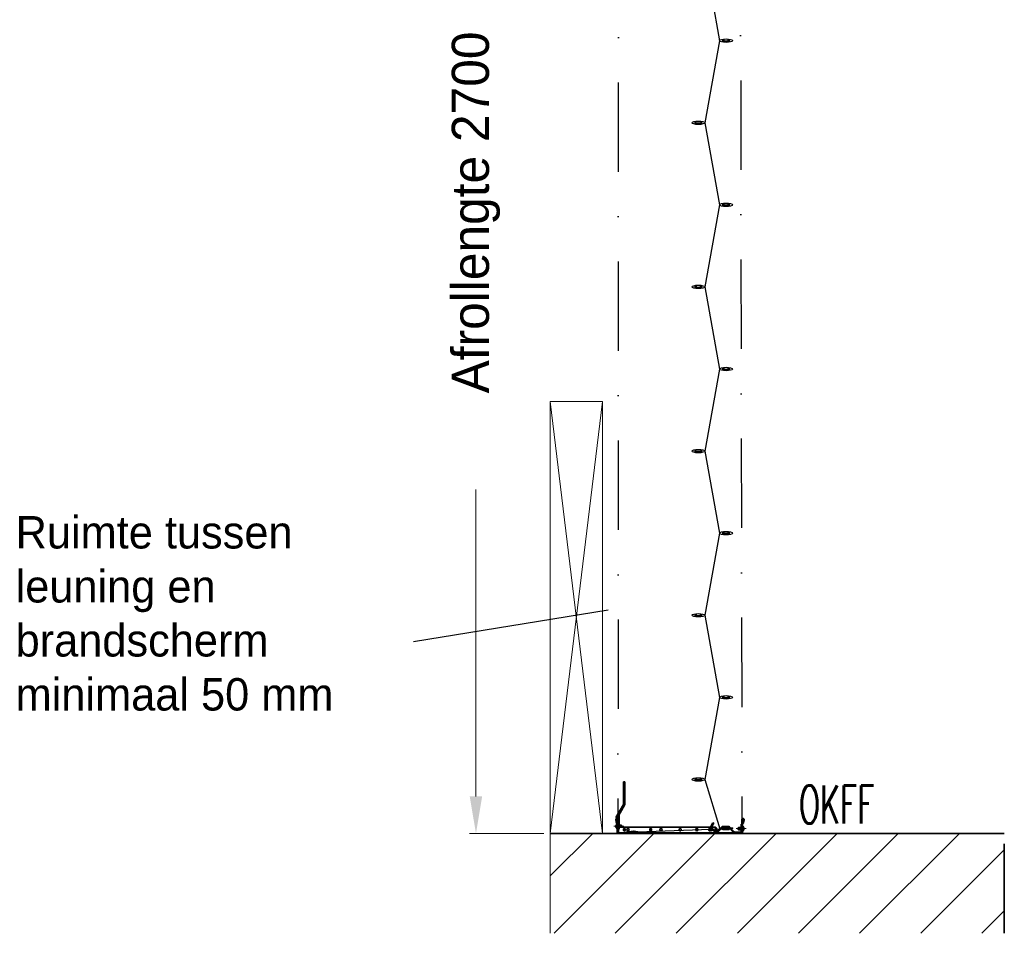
# Model space of a CAD drawing. Extents: x 50445 to 145605, y -10968 to 41989.
# Tile 20 of 256: x 60018 to 62297, y 4299 to 6414. Entities that reach past the tile are written whole.
import ezdxf

# ---------------------------------------------------------------- set-up
doc = ezdxf.new("R2010")
doc.units = 0
doc.header["$LTSCALE"] = 414.30304
doc.header["$MEASUREMENT"] = 0
doc.linetypes.add('DASHDOT', pattern=[1, 0.5, -0.25, 0, -0.25])
doc.linetypes.add('DASHED', pattern=[0.75, 0.5, -0.25])
doc.layers.get('0').update_dxf_attribs({"linetype": 'CONTINUOUS'})
doc.layers.get('Defpoints').update_dxf_attribs({"linetype": 'CONTINUOUS'})
for name, color, linetype, lineweight in [('BESCHRIFTUNG 025', 7, 'CONTINUOUS', 25), ('BLECH', 5, 'CONTINUOUS', 35), ('GEWEBE', 171, 'CONTINUOUS', 25), ('GEWINDELINIEN', 94, 'CONTINUOUS', 18), ('HILFSLINIEN', 3, 'CONTINUOUS', 13), ('LIJN18', 30, 'CONTINUOUS', 18), ('MITTELLINIEN', 7, 'DASHDOT', 18), ('PROMAT', 7, 'CONTINUOUS', 35), ('SCHRAFFUR WÄNDE', 34, 'CONTINUOUS', 18), ('STAHLBAU', 7, 'CONTINUOUS', 35), ('Standard', 7, 'CONTINUOUS', 25), ('UNSICHTBARE', 7, 'DASHED', 18)]:
    doc.layers.add(name, color=color, linetype=linetype, lineweight=lineweight)
doc.styles.add('Isonorm', font='txt.shx')
doc.dimstyles.get("Standard").update_dxf_attribs({"dimtxt": 0.18, "dimasz": 0.18, "dimexe": 0.18, "dimexo": 0.0625, "dimgap": 0.09, "dimtad": 0, "dimtih": 1, "dimtoh": 1, "dimdec": 4, "dimzin": 0, "dimdsep": 46, "dimtxsty": 'Standard', "dimcen": 0.09, "dimadec": 0, "dimazin": 0, "dimtfac": 1, "dimtdec": 4, "dimtofl": 0, "dimtmove": 0, "dimatfit": 3, "dimfxl": 1, "dimtolj": 1, "dimtzin": 0, "dimarcsym": 0})

# ---------------------------------------------------------------- blocks, each defined once
blk = doc.blocks.new('*D551')
at = {"layer": 'Defpoints', "color": 0, "linetype": 'Continuous', "lineweight": 0, "transparency": 16777216}
for p in [(61390.8, 7405.4), (61073.7, 4530), (61245.8, 4530)]:
    blk.add_point(p, dxfattribs=at)
at = {"layer": 'LIJN18', "color": 0, "linetype": 'Continuous', "lineweight": 0, "transparency": 16777216}
for p, q in [((61375.8, 7405.4), (61058.7, 7405.4)), ((61073.7, 7319.4), (61073.7, 6609)), ((61073.7, 4616), (61073.7, 5326.3)), ((61230.8, 4530), (61058.7, 4530))]:
    blk.add_line(p, q, dxfattribs=at)
for points in [[(61059.3, 7319.4), (61088, 7319.4), (61073.7, 7405.4)], [(61059.3, 4616), (61088, 4616), (61073.7, 4530)]]:
    blk.add_solid(points, dxfattribs=at)
at = {"layer": 'LIJN18', "color": 0, "linetype": 'Continuous', "lineweight": 0, "transparency": 16777216, "insert": (61073.7, 5967.7), "char_height": 86, "attachment_point": 5, "rotation": 90}
blk.add_mtext('\\A1;Afrollengte 2700', dxfattribs=at)

msp = doc.modelspace()

# ---------------------------------------------------------------- hatches: boundary and pattern name
at = {"layer": 'SCHRAFFUR WÄNDE'}
h = msp.add_hatch(dxfattribs=at)
h.set_pattern_fill('ANSI31', color=256, scale=32, style=0)
h.set_pattern_definition([(45, (43230.41, -4815.39), (-70.7107, 70.7107), [])])
h.paths.add_polyline_path([(61245.8, 4530), (61245.8, 4299.1), (62296.5, 4299.1), (62296.5, 4530)])

# ---------------------------------------------------------------- linework, layer by layer
at = {"linetype": 'Continuous', "lineweight": 0}
for p, q in [((61366.8, 5530), (61245.8, 5530)), ((61245.8, 5530), (61245.8, 4299.1)), ((61245.8, 5530), (61366.8, 4530)), ((61366.8, 5530), (61245.8, 4530)), ((61366.8, 4530), (61366.8, 5530)), ((61386.8, 4530), (61366.8, 4530))]:
    msp.add_line(p, q, dxfattribs=at)
at = {"layer": 'BLECH'}
for p, q in [((61418.2, 4650), (61415.2, 4650)), ((61415.2, 4650), (61415.2, 4597.5)), ((61418.2, 4650), (61418.2, 4597.5)), ((61397.7, 4567), (61415, 4597)), ((61400.3, 4565.5), (61417.6, 4595.5)), ((61397.4, 4561.9), (61399.1, 4553.6)), ((61400.3, 4565.5), (61397.7, 4567)), ((61398.8, 4562.3), (61400.6, 4553.9)), ((61400.8, 4562.5), (61400.8, 4532.5)), ((61402.3, 4573.9), (61402.3, 4540)), ((61402.3, 4562.5), (61402.3, 4532.5)), ((61405.3, 4540), (61405.3, 4573.9)), ((61689.3, 4532.5), (61689.3, 4562.5)), ((61690.8, 4532.5), (61690.8, 4562.5)), ((61692.8, 4562.3), (61691, 4553.9)), ((61694.3, 4561.9), (61692.5, 4553.6)), ((61399.1, 4553.6), (61400.6, 4553.9)), ((61402.3, 4540), (61405.3, 4540)), ((61403.8, 4545), (61403.8, 4530)), ((61626.1, 4545), (61405.6, 4545)), ((61622.2, 4554.8), (61617.5, 4546.5)), ((61618.1, 4541.6), (61627.1, 4532.6)), ((61624, 4553.8), (61619.2, 4545.5)), ((61619.5, 4543.1), (61628.5, 4534)), ((61622.2, 4554.8), (61624, 4553.8)), ((61631.1, 4531.5), (61631.1, 4540)), ((61642.6, 4545.3), (61631.3, 4534)), ((61644, 4543.9), (61632.8, 4532.6)), ((61644.5, 4545.8), (61660.5, 4545.8)), ((61644.5, 4545.8), (61644.5, 4543.8)), ((61644.5, 4545.8), (61660.5, 4545.8)), ((61644.5, 4545.8), (61644.5, 4543.8)), ((61644.5, 4543.8), (61660.5, 4543.8)), ((61644.5, 4543.8), (61660.5, 4543.8)), ((61645.4, 4546.5), (61657.4, 4546.5)), ((61645.4, 4544.5), (61657.4, 4544.5)), ((61658.8, 4543.9), (61670, 4532.6)), ((61660.2, 4545.3), (61671.4, 4534)), ((61660.5, 4545.8), (61660.5, 4543.8)), ((61660.5, 4545.8), (61660.5, 4543.8)), ((61687.3, 4535.5), (61687.3, 4551.5)), ((61687.3, 4551.5), (61689.3, 4551.5)), ((61689.3, 4535.5), (61689.3, 4551.5)), ((61692.5, 4553.6), (61691, 4553.9)), ((61403.3, 4531.5), (61688.3, 4531.5)), ((61403.3, 4530), (61688.3, 4530)), ((61672.8, 4533.5), (61685.3, 4533.5)), ((61672.8, 4531.5), (61685.3, 4531.5))]:
    msp.add_line(p, q, dxfattribs=at)
at = {"layer": 'BLECH', "linetype": 'DASHED'}
for p, q in [((61403.8, 4545), (61623.8, 4545)), ((61628.8, 4540), (61628.8, 4530))]:
    msp.add_line(p, q, dxfattribs=at)
at = {"layer": 'BLECH'}
for centre in [(61425.6, 4539), (61501.9, 4539), (61584.8, 4539), (61618.1, 4539)]:
    msp.add_circle(centre, 2.6, dxfattribs=at)
for centre, radius, start, end in [((61414.2, 4597.5), 1, 330, 0), ((61414.2, 4597.5), 4, 330, 0), ((61399.8, 4562.5), 2.5, 90, 192), ((61399.8, 4562.5), 1, 90, 192), ((61399.8, 4562.5), 2.5, 0, 90), ((61399.8, 4562.5), 1, 0, 90), ((61406.3, 4573.9), 4, 150, 180), ((61406.3, 4573.9), 1, 150, 180), ((61691.8, 4562.5), 2.5, 90, 180), ((61691.8, 4562.5), 1, 90, 180), ((61691.8, 4562.5), 2.5, 348, 90), ((61691.8, 4562.5), 1, 348, 90), ((61620.9, 4544.5), 4, 150, 225), ((61620.9, 4544.5), 2, 150, 225), ((61626.1, 4540), 5, 0, 90), ((61645.4, 4542.5), 4, 90, 135), ((61645.4, 4542.5), 2, 90, 135), ((61657.4, 4542.5), 4, 45, 90), ((61657.4, 4542.5), 2, 45, 90), ((61685.3, 4535.5), 2, 270, 0), ((61685.3, 4535.5), 4, 270, 0), ((61403.3, 4532.5), 2.5, 180, 270), ((61403.3, 4532.5), 1, 180, 270), ((61629.9, 4535.5), 4, 225, 315), ((61629.9, 4535.5), 2, 225, 315), ((61672.8, 4535.5), 4, 225, 270), ((61672.8, 4535.5), 2, 225, 270), ((61688.3, 4532.5), 2.5, 270, 0), ((61688.3, 4532.5), 1, 270, 0)]:
    msp.add_arc(centre, radius, start, end, dxfattribs=at)
at = {"layer": 'BLECH', "linetype": 'DASHED'}
msp.add_arc((61623.8, 4540), 5, 0, 90, dxfattribs=at)
for centre in [(61416.9, 4539), (61478.2, 4539), (61546.3, 4539), (61614.6, 4539)]:
    msp.add_ellipse(centre, major_axis=(0, -3), ratio=0.707107, dxfattribs=at)
at = {"layer": 'GEWEBE'}
for p, q in [((61603.5, 6555.3), (61637.5, 6365.3)), ((61637.5, 6365.3), (61603.5, 6175.3)), ((61603.5, 6175.3), (61637.5, 5985.3)), ((61637.5, 5985.3), (61603.5, 5795.3)), ((61603.5, 5795.3), (61637.5, 5605.3)), ((61637.5, 5605.3), (61603.5, 5415.3)), ((61603.5, 5415.3), (61637.5, 5225.3)), ((61637.5, 5225.3), (61603.5, 5035.3)), ((61603.5, 5035.3), (61637.5, 4845.3)), ((61637.5, 4845.3), (61603.5, 4655.3)), ((61603.5, 4655.3), (61638, 4540.8)), ((61448.1, 4534.1), (61638, 4540.8))]:
    msp.add_line(p, q, dxfattribs=at)
for centre, major_axis, ratio in [((61652.5, 6365.3), (15, 0), 0.266667), ((61588.5, 6175.3), (15, 0), 0.266667), ((61652.5, 5985.3), (15, 0), 0.266667), ((61588.5, 5795.3), (15, 0), 0.266667), ((61652.5, 5605.3), (15, 0), 0.266667), ((61588.5, 5415.3), (15, 0), 0.266667), ((61652.5, 5225.3), (15, 0), 0.266667), ((61588.5, 5035.3), (15, 0), 0.266667), ((61652.5, 4845.3), (15, 0), 0.266667), ((61588.5, 4655.3), (15, 0), 0.266667), ((61433.1, 4533.4), (15, 0.7), 0.133556), ((61653, 4541.5), (15, 0.7), 0.133556)]:
    msp.add_ellipse(centre, major_axis=major_axis, ratio=ratio, dxfattribs=at)
at = {"layer": 'GEWINDELINIEN'}
for p, q in [((61400.8, 4549.1), (61410.8, 4549.1)), ((61400.8, 4544.8), (61410.8, 4544.8)), ((61690.8, 4543.6), (61680.8, 4543.6)), ((61690.8, 4539.3), (61680.8, 4539.3))]:
    msp.add_line(p, q, dxfattribs=at)
at = {"layer": 'HILFSLINIEN'}
for p, q in [((61416.2, 4650), (61416.2, 4597.5)), ((61398.6, 4566.5), (61415.9, 4596.5)), ((61415.9, 4596.5), (61404.6, 4574.9)), ((61404.3, 4540), (61404.3, 4573.9)), ((61406.8, 4547), (61400.6, 4547)), ((61619.4, 4544.3), (61617, 4543.9)), ((61617.5, 4546.5), (61618.1, 4541.6)), ((61623.4, 4554.1), (61618.6, 4545.8)), ((61619, 4542.6), (61628.1, 4533.6)), ((61619.2, 4545.5), (61619.5, 4543.1)), ((61631.8, 4533.6), (61643.5, 4544.3)), ((61645.4, 4546.5), (61642.6, 4545.3)), ((61643.9, 4546.2), (61644.7, 4544.2)), ((61645.4, 4544.5), (61644, 4543.9)), ((61645.4, 4545.1), (61657.4, 4545.1)), ((61657.4, 4546.5), (61660.2, 4545.3)), ((61657.4, 4544.5), (61658.8, 4543.9)), ((61658.9, 4546.2), (61658.1, 4544.2)), ((61659.2, 4544.3), (61671.1, 4533.4)), ((61682.8, 4541.5), (61695.2, 4541.5)), ((61685.3, 4533.5), (61687.3, 4535.5)), ((61689.3, 4535.5), (61685.3, 4531.5)), ((61688, 4535.5), (61688, 4551.5)), ((61627.1, 4532.6), (61632.8, 4532.6)), ((61628.5, 4534), (61631.3, 4534)), ((61629.9, 4534), (61629.9, 4531.5)), ((61670, 4532.6), (61672.8, 4531.5)), ((61671.3, 4531.8), (61672.1, 4533.8)), ((61671.4, 4534), (61672.8, 4533.5)), ((61672.8, 4532.8), (61685.3, 4532.8)), ((61688.1, 4532.6), (61686.3, 4534.5))]:
    msp.add_line(p, q, dxfattribs=at)
for centre, radius, start, end in [((61414.2, 4597.5), 2, 330, 0), ((61406.3, 4573.9), 2, 150, 180), ((61620.9, 4544.5), 2.67, 150.3844, 225), ((61645.4, 4542.5), 2.67, 90, 135), ((61657.4, 4542.5), 2.67, 45, 90), ((61685.3, 4535.5), 2.67, 270, 0), ((61629.9, 4535.5), 2.67, 225, 315.3167), ((61672.8, 4535.5), 2.67, 229.8116, 270)]:
    msp.add_arc(centre, radius, start, end, dxfattribs=at)
at = {"layer": 'LIJN18', "linetype": 'ByBlock', "lineweight": -2}
msp.add_lwpolyline([(61379.6, 5047.1), (60929.5, 4973.7)], dxfattribs=at)
at = {"layer": 'MITTELLINIEN'}
for p, q in [((61392.8, 4547), (61415.8, 4547)), ((61698.8, 4541.5), (61675.8, 4541.5))]:
    msp.add_line(p, q, dxfattribs=at)
at = {"layer": 'PROMAT'}
msp.add_line((62296.5, 4530), (61245.8, 4530), dxfattribs=at)
at = {"layer": 'PROMAT', "linetype": 'DASHDOT'}
msp.add_line((62296.5, 4299.1), (62296.5, 4530), dxfattribs=at)
at = {"layer": 'STAHLBAU'}
for p, q in [((61645, 6365.5), (61645, 6366.5)), ((61645.1, 6365.3), (61645, 6365.5)), ((61645.1, 6365.3), (61645, 6365.2)), ((61645, 6364.2), (61645, 6365.2)), ((61645.5, 6367), (61647.2, 6367)), ((61645.5, 6363.7), (61659.5, 6363.7)), ((61645.7, 6364.3), (61645.7, 6366.3)), ((61645.7, 6366.3), (61647.2, 6366.3)), ((61645.7, 6364.3), (61659.2, 6364.3)), ((61647.2, 6366.3), (61647.2, 6367)), ((61659.5, 6367), (61657.7, 6367)), ((61657.7, 6366.3), (61657.7, 6367)), ((61659.2, 6366.3), (61657.7, 6366.3)), ((61659.2, 6364.3), (61659.2, 6366.3)), ((61659.8, 6365.3), (61660, 6365.5)), ((61659.8, 6365.3), (61660, 6365.2)), ((61660, 6365.5), (61660, 6366.5)), ((61660, 6364.2), (61660, 6365.2)), ((61581, 6175.5), (61581, 6176.5)), ((61581.5, 6177), (61583.2, 6177)), ((61581.7, 6174.3), (61581.7, 6176.3)), ((61581.7, 6176.3), (61583.2, 6176.3)), ((61583.2, 6176.3), (61583.2, 6177)), ((61595.5, 6177), (61593.7, 6177)), ((61593.7, 6176.3), (61593.7, 6177)), ((61595.2, 6176.3), (61593.7, 6176.3)), ((61595.2, 6174.3), (61595.2, 6176.3)), ((61596, 6175.5), (61596, 6176.5)), ((61581.1, 6175.3), (61581, 6175.5)), ((61581.1, 6175.3), (61581, 6175.2)), ((61581, 6174.2), (61581, 6175.2)), ((61581.5, 6173.7), (61595.5, 6173.7)), ((61581.7, 6174.3), (61595.2, 6174.3)), ((61595.8, 6175.3), (61596, 6175.5)), ((61595.8, 6175.3), (61596, 6175.2)), ((61596, 6174.2), (61596, 6175.2)), ((61645, 5985.5), (61645, 5986.5)), ((61645.1, 5985.3), (61645, 5985.5)), ((61645.1, 5985.3), (61645, 5985.2)), ((61645, 5984.2), (61645, 5985.2)), ((61645.5, 5987), (61647.2, 5987)), ((61645.5, 5983.7), (61659.5, 5983.7)), ((61645.7, 5984.3), (61645.7, 5986.3)), ((61645.7, 5986.3), (61647.2, 5986.3)), ((61645.7, 5984.3), (61659.2, 5984.3)), ((61647.2, 5986.3), (61647.2, 5987)), ((61659.5, 5987), (61657.7, 5987)), ((61657.7, 5986.3), (61657.7, 5987)), ((61659.2, 5986.3), (61657.7, 5986.3)), ((61659.2, 5984.3), (61659.2, 5986.3)), ((61659.8, 5985.3), (61660, 5985.5)), ((61659.8, 5985.3), (61660, 5985.2)), ((61660, 5985.5), (61660, 5986.5)), ((61660, 5984.2), (61660, 5985.2)), ((61581, 5795.5), (61581, 5796.5)), ((61581.1, 5795.3), (61581, 5795.5)), ((61581.1, 5795.3), (61581, 5795.2)), ((61581, 5794.2), (61581, 5795.2)), ((61581.5, 5797), (61583.2, 5797)), ((61581.5, 5793.7), (61595.5, 5793.7)), ((61581.7, 5794.3), (61581.7, 5796.3)), ((61581.7, 5796.3), (61583.2, 5796.3)), ((61581.7, 5794.3), (61595.2, 5794.3)), ((61583.2, 5796.3), (61583.2, 5797)), ((61595.5, 5797), (61593.7, 5797)), ((61593.7, 5796.3), (61593.7, 5797)), ((61595.2, 5796.3), (61593.7, 5796.3)), ((61595.2, 5794.3), (61595.2, 5796.3)), ((61595.8, 5795.3), (61596, 5795.5)), ((61595.8, 5795.3), (61596, 5795.2)), ((61596, 5795.5), (61596, 5796.5)), ((61596, 5794.2), (61596, 5795.2)), ((61645, 5605.5), (61645, 5606.5)), ((61645.5, 5607), (61647.2, 5607)), ((61645.7, 5604.3), (61645.7, 5606.3)), ((61645.7, 5606.3), (61647.2, 5606.3)), ((61647.2, 5606.3), (61647.2, 5607)), ((61659.5, 5607), (61657.7, 5607)), ((61657.7, 5606.3), (61657.7, 5607)), ((61659.2, 5606.3), (61657.7, 5606.3)), ((61659.2, 5604.3), (61659.2, 5606.3)), ((61660, 5605.5), (61660, 5606.5)), ((61645.1, 5605.3), (61645, 5605.5)), ((61645.1, 5605.3), (61645, 5605.2)), ((61645, 5604.2), (61645, 5605.2)), ((61645.5, 5603.7), (61659.5, 5603.7)), ((61645.7, 5604.3), (61659.2, 5604.3)), ((61659.8, 5605.3), (61660, 5605.5)), ((61659.8, 5605.3), (61660, 5605.2)), ((61660, 5604.2), (61660, 5605.2)), ((61581, 5415.5), (61581, 5416.5)), ((61581.1, 5415.3), (61581, 5415.5)), ((61581.1, 5415.3), (61581, 5415.2)), ((61581, 5414.2), (61581, 5415.2)), ((61581.5, 5417), (61583.2, 5417)), ((61581.5, 5413.7), (61595.5, 5413.7)), ((61581.7, 5414.3), (61581.7, 5416.3)), ((61581.7, 5416.3), (61583.2, 5416.3)), ((61581.7, 5414.3), (61595.2, 5414.3)), ((61583.2, 5416.3), (61583.2, 5417)), ((61595.5, 5417), (61593.7, 5417)), ((61593.7, 5416.3), (61593.7, 5417)), ((61595.2, 5416.3), (61593.7, 5416.3)), ((61595.2, 5414.3), (61595.2, 5416.3)), ((61595.8, 5415.3), (61596, 5415.5)), ((61595.8, 5415.3), (61596, 5415.2)), ((61596, 5415.5), (61596, 5416.5)), ((61596, 5414.2), (61596, 5415.2)), ((61645, 5225.5), (61645, 5226.5)), ((61645.1, 5225.3), (61645, 5225.5)), ((61645.1, 5225.3), (61645, 5225.2)), ((61645, 5224.2), (61645, 5225.2)), ((61645.5, 5227), (61647.2, 5227)), ((61645.5, 5223.7), (61659.5, 5223.7)), ((61645.7, 5224.3), (61645.7, 5226.3)), ((61645.7, 5226.3), (61647.2, 5226.3)), ((61645.7, 5224.3), (61659.2, 5224.3)), ((61647.2, 5226.3), (61647.2, 5227)), ((61659.5, 5227), (61657.7, 5227)), ((61657.7, 5226.3), (61657.7, 5227)), ((61659.2, 5226.3), (61657.7, 5226.3)), ((61659.2, 5224.3), (61659.2, 5226.3)), ((61659.8, 5225.3), (61660, 5225.5)), ((61659.8, 5225.3), (61660, 5225.2)), ((61660, 5225.5), (61660, 5226.5)), ((61660, 5224.2), (61660, 5225.2)), ((61581, 5035.5), (61581, 5036.5)), ((61581.5, 5037), (61583.2, 5037)), ((61583.2, 5036.3), (61583.2, 5037)), ((61595.5, 5037), (61593.7, 5037)), ((61593.7, 5036.3), (61593.7, 5037)), ((61596, 5035.5), (61596, 5036.5)), ((61581.1, 5035.3), (61581, 5035.5)), ((61581.1, 5035.3), (61581, 5035.2)), ((61581, 5034.2), (61581, 5035.2)), ((61581.5, 5033.7), (61595.5, 5033.7)), ((61581.7, 5034.3), (61581.7, 5036.3)), ((61581.7, 5036.3), (61583.2, 5036.3)), ((61581.7, 5034.3), (61595.2, 5034.3)), ((61595.2, 5036.3), (61593.7, 5036.3)), ((61595.2, 5034.3), (61595.2, 5036.3)), ((61595.8, 5035.3), (61596, 5035.5)), ((61595.8, 5035.3), (61596, 5035.2)), ((61596, 5034.2), (61596, 5035.2)), ((61645, 4845.5), (61645, 4846.5)), ((61645.1, 4845.3), (61645, 4845.5)), ((61645.1, 4845.3), (61645, 4845.2)), ((61645, 4844.2), (61645, 4845.2)), ((61645.5, 4847), (61647.2, 4847)), ((61645.5, 4843.7), (61659.5, 4843.7)), ((61645.7, 4844.3), (61645.7, 4846.3)), ((61645.7, 4846.3), (61647.2, 4846.3)), ((61645.7, 4844.3), (61659.2, 4844.3)), ((61647.2, 4846.3), (61647.2, 4847)), ((61659.5, 4847), (61657.7, 4847)), ((61657.7, 4846.3), (61657.7, 4847)), ((61659.2, 4846.3), (61657.7, 4846.3)), ((61659.2, 4844.3), (61659.2, 4846.3)), ((61659.8, 4845.3), (61660, 4845.5)), ((61659.8, 4845.3), (61660, 4845.2)), ((61660, 4845.5), (61660, 4846.5)), ((61660, 4844.2), (61660, 4845.2)), ((61581, 4655.5), (61581, 4656.5)), ((61581.1, 4655.3), (61581, 4655.5)), ((61581.1, 4655.3), (61581, 4655.2)), ((61581, 4654.2), (61581, 4655.2)), ((61581.5, 4657), (61583.2, 4657)), ((61581.5, 4653.7), (61595.5, 4653.7)), ((61581.7, 4654.3), (61581.7, 4656.3)), ((61581.7, 4656.3), (61583.2, 4656.3)), ((61581.7, 4654.3), (61595.2, 4654.3)), ((61583.2, 4656.3), (61583.2, 4657)), ((61595.5, 4657), (61593.7, 4657)), ((61593.7, 4656.3), (61593.7, 4657)), ((61595.2, 4656.3), (61593.7, 4656.3)), ((61595.2, 4654.3), (61595.2, 4656.3)), ((61595.8, 4655.3), (61596, 4655.5)), ((61595.8, 4655.3), (61596, 4655.2)), ((61596, 4655.5), (61596, 4656.5)), ((61596, 4654.2), (61596, 4655.2)), ((61397.8, 4549), (61397.8, 4545)), ((61399.8, 4553), (61399.8, 4541)), ((61399.8, 4553), (61400.8, 4553)), ((61400.8, 4541), (61399.8, 4541)), ((61400.8, 4553), (61400.8, 4541)), ((61400.8, 4549.5), (61410.5, 4549.5)), ((61400.8, 4544.5), (61410.5, 4544.5)), ((61410.5, 4549.5), (61410.5, 4544.5)), ((61410.5, 4549.5), (61410.8, 4549.1)), ((61410.5, 4544.5), (61410.8, 4544.8)), ((61410.8, 4549.1), (61410.8, 4544.8)), ((61439.8, 4535.4), (61438, 4535.3)), ((61438.1, 4534.7), (61438, 4535.3)), ((61645, 4541.3), (61645, 4542.3)), ((61645, 4541.3), (61645, 4542.3)), ((61645.1, 4541.1), (61645, 4541.3)), ((61645.1, 4541.1), (61645, 4541.3)), ((61645.1, 4541.1), (61645, 4541)), ((61645.1, 4541.1), (61645, 4541)), ((61645, 4540), (61645, 4541)), ((61645, 4540), (61645, 4541)), ((61645.5, 4542.8), (61647.2, 4542.8)), ((61645.5, 4542.8), (61647.2, 4542.8)), ((61645.5, 4539.5), (61659.5, 4539.5)), ((61645.5, 4539.5), (61659.5, 4539.5)), ((61645.7, 4540.1), (61645.7, 4542.1)), ((61645.7, 4542.1), (61647.2, 4542.1)), ((61645.7, 4540.1), (61645.7, 4542.1)), ((61645.7, 4542.1), (61647.2, 4542.1)), ((61645.7, 4540.1), (61659.2, 4540.1)), ((61645.7, 4540.1), (61659.2, 4540.1)), ((61647.2, 4542.1), (61647.2, 4542.8)), ((61647.2, 4542.1), (61647.2, 4542.8)), ((61659.5, 4542.8), (61657.7, 4542.8)), ((61657.7, 4542.1), (61657.7, 4542.8)), ((61659.5, 4542.8), (61657.7, 4542.8)), ((61657.7, 4542.1), (61657.7, 4542.8)), ((61659.2, 4542.1), (61657.7, 4542.1)), ((61659.2, 4542.1), (61657.7, 4542.1)), ((61659.2, 4540.1), (61659.2, 4542.1)), ((61659.2, 4540.1), (61659.2, 4542.1)), ((61659.8, 4541.1), (61660, 4541.3)), ((61659.8, 4541.1), (61660, 4541.3)), ((61659.8, 4541.1), (61660, 4541)), ((61659.8, 4541.1), (61660, 4541)), ((61660, 4541.3), (61660, 4542.3)), ((61660, 4541.3), (61660, 4542.3)), ((61660, 4540), (61660, 4541)), ((61660, 4540), (61660, 4541)), ((61681.2, 4544), (61680.8, 4543.6)), ((61680.8, 4539.3), (61680.8, 4543.6)), ((61681.2, 4539), (61680.8, 4539.3)), ((61681.2, 4539), (61681.2, 4544)), ((61690.8, 4544), (61681.2, 4544)), ((61690.8, 4539), (61681.2, 4539)), ((61690.8, 4535.5), (61690.8, 4547.5)), ((61690.8, 4547.5), (61691.8, 4547.5)), ((61691.8, 4535.5), (61690.8, 4535.5)), ((61691.8, 4535.5), (61691.8, 4547.5)), ((61693.8, 4539.5), (61693.8, 4543.5)), ((61425.4, 4533.2), (61425.3, 4534.2)), ((61425.5, 4533), (61425.4, 4533.2)), ((61425.5, 4533), (61425.4, 4532.9)), ((61425.5, 4531.9), (61425.4, 4532.9)), ((61425.8, 4534.7), (61427.6, 4534.8)), ((61426, 4531.4), (61440, 4532.1)), ((61426.1, 4534.1), (61427.6, 4534.2)), ((61426.2, 4532.1), (61426.1, 4534.1)), ((61426.2, 4532.1), (61439.6, 4532.7)), ((61427.6, 4534.2), (61427.6, 4534.8)), ((61439.5, 4534.7), (61438.1, 4534.7)), ((61439.6, 4532.7), (61439.5, 4534.7)), ((61440.2, 4533.8), (61440.4, 4533.9)), ((61440.2, 4533.8), (61440.4, 4533.6)), ((61440.4, 4533.9), (61440.3, 4534.9)), ((61440.4, 4532.6), (61440.4, 4533.6))]:
    msp.add_line(p, q, dxfattribs=at)
for centre, radius, start, end in [((61645.5, 6366.5), 0.5, 90, 180), ((61645.5, 6364.2), 0.5, 180, 270), ((61659.5, 6366.5), 0.5, 0, 90), ((61659.5, 6364.2), 0.5, 270, 0), ((61581.5, 6176.5), 0.5, 90, 180), ((61595.5, 6176.5), 0.5, 0, 90), ((61581.5, 6174.2), 0.5, 180, 270), ((61595.5, 6174.2), 0.5, 270, 0), ((61645.5, 5986.5), 0.5, 90, 180), ((61645.5, 5984.2), 0.5, 180, 270), ((61659.5, 5986.5), 0.5, 0, 90), ((61659.5, 5984.2), 0.5, 270, 0), ((61581.5, 5796.5), 0.5, 90, 180), ((61581.5, 5794.2), 0.5, 180, 270), ((61595.5, 5796.5), 0.5, 0, 90), ((61595.5, 5794.2), 0.5, 270, 0), ((61645.5, 5606.5), 0.5, 90, 180), ((61659.5, 5606.5), 0.5, 0, 90), ((61645.5, 5604.2), 0.5, 180, 270), ((61659.5, 5604.2), 0.5, 270, 0), ((61581.5, 5416.5), 0.5, 90, 180), ((61581.5, 5414.2), 0.5, 180, 270), ((61595.5, 5416.5), 0.5, 0, 90), ((61595.5, 5414.2), 0.5, 270, 0), ((61645.5, 5226.5), 0.5, 90, 180), ((61645.5, 5224.2), 0.5, 180, 270), ((61659.5, 5226.5), 0.5, 0, 90), ((61659.5, 5224.2), 0.5, 270, 0), ((61581.5, 5036.5), 0.5, 90, 180), ((61595.5, 5036.5), 0.5, 0, 90), ((61581.5, 5034.2), 0.5, 180, 270), ((61595.5, 5034.2), 0.5, 270, 0), ((61645.5, 4846.5), 0.5, 90, 180), ((61645.5, 4844.2), 0.5, 180, 270), ((61659.5, 4846.5), 0.5, 0, 90), ((61659.5, 4844.2), 0.5, 270, 0), ((61581.5, 4656.5), 0.5, 90, 180), ((61581.5, 4654.2), 0.5, 180, 270), ((61595.5, 4656.5), 0.5, 0, 90), ((61595.5, 4654.2), 0.5, 270, 0), ((61401.6, 4548), 3.89, 117.0242, 165.6562), ((61401.6, 4545.9), 3.89, 194.3438, 242.9758), ((61439.8, 4534.9), 0.5, 2.8524, 92.8524), ((61645.5, 4542.3), 0.5, 90, 180), ((61645.5, 4542.3), 0.5, 90, 180), ((61645.5, 4540), 0.5, 180, 270), ((61645.5, 4540), 0.5, 180, 270), ((61659.5, 4542.3), 0.5, 0, 90), ((61659.5, 4542.3), 0.5, 0, 90), ((61659.5, 4540), 0.5, 270, 0), ((61659.5, 4540), 0.5, 270, 0), ((61690, 4542.5), 3.89, 14.3438, 62.9758), ((61690, 4540.4), 3.89, 297.0242, 345.6562), ((61425.8, 4534.2), 0.5, 92.8524, 182.8524), ((61426, 4531.9), 0.5, 182.8524, 272.8524), ((61439.9, 4532.6), 0.5, 272.8524, 2.8524)]:
    msp.add_arc(centre, radius, start, end, dxfattribs=at)
at = {"layer": 'Standard', "linetype": 'DASHDOT'}
for p, q in [((61403.8, 7512), (61402.3, 4539.7)), ((61684.3, 7516.5), (61689.3, 4536.3))]:
    msp.add_line(p, q, dxfattribs=at)
at = {"layer": 'Standard'}
msp.add_line((61448.1, 4534.1), (61462.7, 4534.1), dxfattribs=at)
at = {"layer": 'UNSICHTBARE'}
for p, q in [((61397.8, 4548.7), (61400.1, 4548.7)), ((61397.8, 4547.8), (61400.1, 4547.8)), ((61397.8, 4546.1), (61400.1, 4546.1)), ((61397.8, 4545.2), (61400.1, 4545.2)), ((61399.8, 4544.6), (61399.8, 4549.3)), ((61401.1, 4547), (61400.1, 4548.7)), ((61400.1, 4545.2), (61400.1, 4548.7)), ((61401.1, 4547), (61400.1, 4545.2)), ((61690.5, 4541.5), (61691.5, 4543.2)), ((61690.5, 4541.5), (61691.5, 4539.7)), ((61693.8, 4543.2), (61691.5, 4543.2)), ((61691.5, 4543.2), (61691.5, 4539.7)), ((61693.8, 4542.3), (61691.5, 4542.3)), ((61693.8, 4540.6), (61691.5, 4540.6)), ((61693.8, 4539.7), (61691.5, 4539.7)), ((61691.8, 4543.8), (61691.8, 4539.1))]:
    msp.add_line(p, q, dxfattribs=at)

# ---------------------------------------------------------------- texts
at = {"layer": 'BESCHRIFTUNG 025', "style": 'Isonorm', "width": 0.589286}
msp.add_text('OKFF', height=87.5, dxfattribs=at).set_placement((61821.3, 4553.5))
at = {"layer": 'LIJN18', "linetype": 'Continuous', "lineweight": 0, "insert": (60008.2, 5264.9), "char_height": 75, "width": 921.947, "attachment_point": 1}
msp.add_mtext('Ruimte tussen leuning en brandscherm minimaal 50 mm', dxfattribs=at)

# ---------------------------------------------------------------- dimensions: what is measured, and where the dimension line sits
at = {"layer": 'LIJN18', "linetype": 'Continuous', "lineweight": 0}
dim = msp.add_linear_dim(base=(61073.7, 4530), p1=(61390.8, 7405.4), p2=(61245.8, 4530), angle=90, text='Afrollengte 2700', dimstyle='Standard', override={"dimtxt": 86, "dimasz": 86, "dimexe": 15, "dimexo": 15, "dimgap": 25, "dimtad": 1, "dimdec": 0, "dimdsep": 0, "dimpost": '<>', "dimlwd": 0, "dimlwe": 0}, dxfattribs=at)
dim.commit()
dim.dimension.update_dxf_attribs({"geometry": '*D551', "text_midpoint": (61073.7, 5967.7), "text_rotation": 90})

doc.saveas('drawing.dxf')
